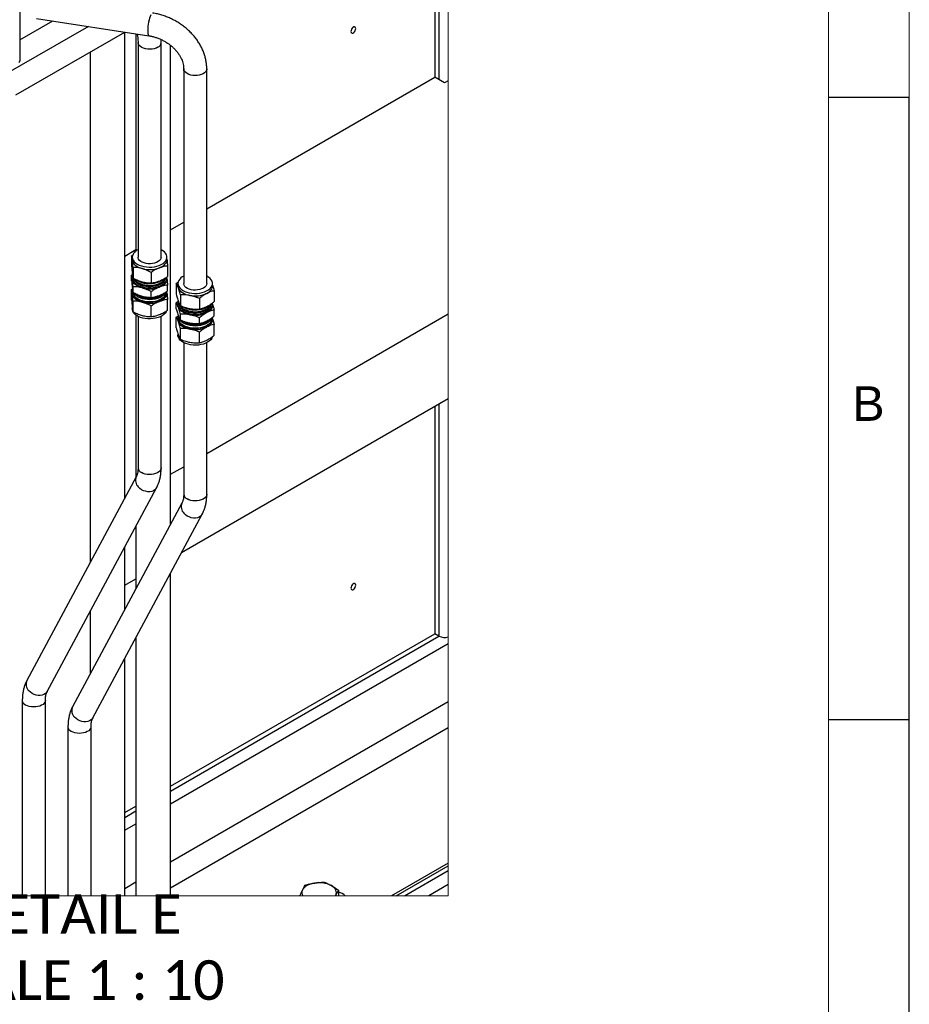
# Model space of a CAD drawing. Header units: millimetres. Extents: x 0 to 25230, y 0 to 17820.
# Tile 243 of 244: x 22915 to 25230, y 13839 to 16402. Entities that reach past the tile are written whole.
import ezdxf

# ---------------------------------------------------------------- set-up
doc = ezdxf.new("R2010")
doc.units = ezdxf.units.MM
doc.linetypes.add('SLD-Sólida', pattern=[0])
for name, color, linetype in [('ATENÇÃO', 1, 'SLD-Sólida'), ('DETALHAMENTO', 8, 'SLD-Sólida'), ('REFERÊNCIAS', 9, 'SLD-Sólida')]:
    doc.layers.add(name, color=color, linetype=linetype)
doc.styles.add('SLDTEXTSTYLE0', font='ARIAL.TTF')
doc.styles.add('SLDTEXTSTYLE2', font='CALIBRI.TTF')

msp = doc.modelspace()

# ---------------------------------------------------------------- linework, layer by layer
at = {"color": 7, "linetype": 'SLD-Sólida', "lineweight": 18, "ltscale": 30}
for p, q in [((25230, 16200), (25230, 17820)), ((25020, 210), (25020, 17610))]:
    msp.add_line(p, q, dxfattribs=at)
at = {"color": 7, "linetype": 'SLD-Sólida', "lineweight": 25, "ltscale": 30}
for p, q in [((22915, 16460.8), (22915, 16294.7)), ((22959, 16405.6), (23251.3, 16360.3)), ((23093.7, 16384.7), (22872.2, 16256.9)), ((22915, 16349.5), (23000.9, 16399.1)), ((22905.3, 16206.7), (23188.3, 16370.1)), ((23188.5, 15156.8), (23188.5, 16370.1)), ((23217.3, 16365.6), (23217.3, 15800)), ((23223, 16342.7), (23223, 15784.1)), ((23283, 15784.1), (23283, 16342.7)), ((23307.3, 15088.2), (23307.3, 16335.6)), ((23098.5, 16318.3), (23098.5, 14989.1)), ((23341.8, 16274.1), (23341.8, 15715.6)), ((23401.8, 15715.6), (23401.8, 16274.1)), ((23206.2, 15787.4), (23209.3, 15789.5)), ((23206.2, 15787.4), (23206.2, 15759.7)), ((23208, 15784.1), (23208, 15777.7)), ((23208, 15777.7), (23208.1, 15775.7)), ((23298, 15777.7), (23298, 15784.1)), ((23206.2, 15737.3), (23208.6, 15738.8)), ((23208, 15742.5), (23208, 15741.3)), ((23210.1, 15757.5), (23210.1, 15729.8)), ((23256.9, 15744.5), (23256.9, 15716.8)), ((23299.8, 15761.4), (23299.8, 15733.7)), ((23206.2, 15722.3), (23206.2, 15737.3)), ((23208, 15730.3), (23208, 15727.6)), ((23208.1, 15725.6), (23208, 15727.6)), ((23222.7, 15717.9), (23224.3, 15717)), ((23281.7, 15717), (23283.3, 15717.9)), ((23298, 15727.6), (23298, 15730.3)), ((23322.4, 15715.1), (23327.8, 15719.5)), ((23322.4, 15715.1), (23322.4, 15687.4)), ((23326.8, 15715.6), (23326.8, 15709.1)), ((23416.8, 15709.1), (23416.8, 15715.6)), ((23206.2, 15699.8), (23208.6, 15701.4)), ((23206.2, 15672.1), (23206.2, 15699.8)), ((23208, 15705.1), (23208, 15703.3)), ((23208, 15692.3), (23208, 15690.1)), ((23208, 15690.1), (23208.1, 15688.2)), ((23210.1, 15692.4), (23210.1, 15707.4)), ((23256.9, 15679.4), (23256.9, 15694.4)), ((23295.9, 15692.3), (23295.9, 15693.8)), ((23298, 15690.1), (23298, 15692.3)), ((23299.8, 15696.3), (23299.8, 15711.3)), ((23421.2, 15696.6), (23421.2, 15668.9)), ((23210.1, 15642.2), (23210.1, 15669.9)), ((23299.8, 15646.1), (23299.8, 15673.9)), ((23322.4, 15665), (23327.7, 15669.2)), ((23322.4, 15650), (23322.4, 15665)), ((23326.8, 15661.7), (23326.8, 15659)), ((23333.2, 15685.8), (23333.2, 15658)), ((23382.6, 15676.5), (23382.6, 15648.8)), ((23416.8, 15659), (23416.8, 15661.7)), ((23208, 15655), (23208, 15649.4)), ((23256.9, 15629.2), (23256.9, 15656.9)), ((23333.2, 15620.6), (23333.2, 15635.6)), ((23341.5, 15649.3), (23343.1, 15648.4)), ((23400.5, 15648.4), (23402.1, 15649.3)), ((23421.2, 15631.5), (23421.2, 15646.4)), ((23217.3, 15633.6), (23217.3, 15210.4)), ((23223, 15630.1), (23223, 15235.4)), ((23283, 15235.4), (23283, 15630.1)), ((23322.4, 15627.5), (23327.4, 15631.6)), ((23322.4, 15599.8), (23322.4, 15627.5)), ((23326.8, 15623.7), (23326.8, 15621.6)), ((23328.9, 15626.8), (23328.9, 15623.7)), ((23382.6, 15611.4), (23382.6, 15626.4)), ((23414.7, 15623.7), (23414.7, 15626.4)), ((23416.8, 15621.6), (23416.8, 15623.7)), ((23326.8, 15584.8), (23326.8, 15580.8)), ((23333.2, 15570.5), (23333.2, 15598.2)), ((23382.6, 15561.2), (23382.6, 15588.9)), ((23421.2, 15581.3), (23421.2, 15609)), ((23341.8, 15561.5), (23341.8, 15166.8)), ((23401.8, 15166.8), (23401.8, 15561.5)), ((23218.4, 15212.4), (22933.5, 14681.8)), ((22986.4, 14653.4), (23271.3, 15184)), ((23337.2, 15143.8), (23052.3, 14613.2)), ((23105.2, 14584.8), (23390.1, 15115.4)), ((23217.3, 15083.5), (23217.3, 14920.6)), ((23188.5, 14866.9), (23188.5, 15029.9)), ((23307.3, 14121.3), (23307.3, 14961.3)), ((23098.5, 14862.3), (23098.5, 14699.3)), ((23217.3, 14793.7), (23217.3, 14121.3)), ((23188.5, 14121.3), (23188.5, 14740.1)), ((22921.8, 14630.4), (22921.8, 14121.3)), ((22981.8, 14121.3), (22981.8, 14630.4)), ((23040.6, 14561.8), (23040.6, 14121.3)), ((23100.6, 14121.3), (23100.6, 14561.8))]:
    msp.add_line(p, q, dxfattribs=at)
at = {"color": 7, "linetype": 'SLD-Sólida', "lineweight": 18, "ltscale": 30, "flags": 128}
msp.add_lwpolyline([(24030.4, 16925.5), (24030.4, 16935.4), (23930, 16935.4), (23810, 16935.4), (23770.9, 16935.4), (23034.5, 16935.4), (23011.6, 16935.4), (22837.4, 16935.4), (22497.9, 16935.4), (22158.5, 16935.4), (22071.5, 16935.4), (22043.6, 16935.4), (22010, 16935.4), (21916.5, 16935.4), (21577.1, 16935.4), (21237.6, 16935.4), (21138.2, 16935.4), (21138.2, 16725.9), (21138.2, 16677), (21138.2, 16640.5), (21138.2, 16571.2), (21138.2, 16552), (21138.2, 16535.9), (21138.2, 16516.5), (21138.2, 16503.3), (21138.2, 16434.1), (21138.2, 16429.4), (21138.2, 16420), (21138.2, 16350.8), (21138.2, 16282.9), (21138.2, 16213.6), (21138.2, 14121.3), (21485.9, 14121.3), (21523.1, 14121.3), (22551.9, 14121.3), (22589, 14121.3), (22921.8, 14121.3), (22981.8, 14121.3), (23040.6, 14121.3), (23100.6, 14121.3), (23188.5, 14121.3), (23217.3, 14121.3), (23307.3, 14121.3), (23644.4, 14121.3), (23651.8, 14121.3), (23736.7, 14121.3), (23736.9, 14121.3), (23744.4, 14121.3), (23762.2, 14121.3), (23882.4, 14121.3), (23894.7, 14121.3), (23916, 14121.3), (23979.6, 14121.3), (24030.4, 14121.3), (24030.4, 14150.6), (24030.4, 14187.3), (24030.4, 14199.6), (24030.4, 14206.7), (24030.4, 14559.6), (24030.4, 14627), (24030.4, 14778.1), (24030.4, 14795.5), (24030.4, 15415.8), (24030.4, 15636.2), (24030.4, 16243.3), (24030.4, 16856.2), (24030.4, 16925.5)], dxfattribs=at)
at = {"color": 7, "linetype": 'SLD-Sólida', "lineweight": 25, "ltscale": 30, "flags": 128}
for points in [[(23255.9, 16414.5), (23254.4, 16410.9), (23253, 16406.5), (23251.7, 16401.6), (23250.5, 16396.2), (23249.6, 16390.6), (23248.8, 16385), (23248.3, 16379.5), (23248.1, 16374.5), (23248.2, 16370), (23248.5, 16366.2), (23249.2, 16363.3), (23250, 16361.3), (23251.1, 16360.4), (23251.3, 16360.3)], [(23274.2, 16330.4), (23269.8, 16328.3), (23264.8, 16326.7), (23259.4, 16325.7), (23253.7, 16325.3), (23248, 16325.6), (23242.5, 16326.4), (23237.4, 16327.9), (23232.8, 16329.8), (23229, 16332.3), (23226, 16335.1), (23224, 16338.2), (23223.1, 16341.4), (23223, 16342.6)], [(23400.8, 16269.6), (23398.8, 16266.5), (23395.8, 16263.7), (23392, 16261.3), (23387.4, 16259.3), (23382.3, 16257.9), (23376.8, 16257), (23371.1, 16256.8), (23365.4, 16257.2), (23360, 16258.2), (23355, 16259.7), (23350.6, 16261.8), (23346.9, 16264.4), (23344.2, 16267.3), (23342.5, 16270.4), (23341.8, 16273.7), (23341.8, 16274)], [(23401.8, 16274.1), (23401.7, 16272.8), (23400.8, 16269.6)], [(23212.4, 15795.4), (23209.9, 15791.7), (23208.4, 15787.8), (23208, 15783.8), (23208.6, 15779.9), (23210.3, 15776), (23212.9, 15772.3), (23216.5, 15768.9), (23220.9, 15765.9), (23226.1, 15763.3), (23232, 15761.2), (23238.3, 15759.6), (23245, 15758.6), (23251.8, 15758.2), (23258.7, 15758.4), (23265.4, 15759.2), (23271.9, 15760.6), (23277.9, 15762.5), (23283.3, 15765), (23288.1, 15767.9), (23291.9, 15771.1), (23294.9, 15774.7), (23296.9, 15778.5), (23297.9, 15782.5), (23297.8, 15786.4), (23296.7, 15790.4), (23294.5, 15794.1), (23291.4, 15797.7), (23287.4, 15800.9), (23283, 15803.5)], [(23208.1, 15775.7), (23209, 15772.4), (23210.5, 15769.1), (23212.8, 15766), (23215.8, 15763.1), (23219.5, 15760.4), (23223.7, 15758), (23228.4, 15756), (23233.5, 15754.3)], [(23283, 15784.1), (23282.6, 15781.3), (23281.2, 15778.2), (23278.7, 15775.2), (23275.3, 15772.6), (23271.1, 15770.3), (23266.2, 15768.6), (23260.9, 15767.4), (23255.3, 15766.9), (23249.6, 15766.9), (23244, 15767.6), (23238.7, 15768.9), (23234, 15770.7), (23229.9, 15773.1), (23226.7, 15775.8), (23224.5, 15778.8), (23223.2, 15782), (23223, 15784.1)], [(23278.4, 15756.3), (23283, 15758.4), (23287.1, 15760.8), (23290.7, 15763.5), (23293.6, 15766.5), (23295.8, 15769.6), (23297.2, 15772.9), (23297.9, 15776.3), (23298, 15777.7)], [(23209, 15735.8), (23208.1, 15731.9), (23208.2, 15728), (23209.3, 15724), (23211.5, 15720.3), (23214.6, 15716.7), (23218.6, 15713.5), (23223.5, 15710.7), (23229, 15708.3), (23235.1, 15706.4), (23241.6, 15705.1), (23248.4, 15704.4), (23255.3, 15704.3), (23262.1, 15704.8), (23268.7, 15705.9), (23275, 15707.6), (23280.7, 15709.8), (23285.8, 15712.5), (23290.1, 15715.6), (23293.6, 15719)], [(23233.5, 15704.1), (23228.4, 15705.8), (23223.7, 15707.9), (23219.5, 15710.2), (23215.8, 15712.9), (23212.8, 15715.8), (23210.5, 15719), (23209, 15722.2), (23208.1, 15725.6)], [(23211.8, 15728.6), (23212.6, 15727.2), (23215.3, 15723.7), (23218.9, 15720.4), (23223.4, 15717.5), (23228.6, 15715.1), (23234.4, 15713.1), (23240.7, 15711.7), (23247.3, 15710.9), (23254, 15710.7), (23260.7, 15711.1), (23267.2, 15712.1), (23273.3, 15713.6), (23279, 15715.7), (23284, 15718.3), (23288.3, 15721.3), (23291.6, 15724.7), (23294.1, 15728.3), (23295, 15730.4)], [(23293.1, 15726.7), (23292.7, 15725.5), (23290.9, 15721.8), (23288.1, 15718.4), (23284.3, 15715.3), (23279.8, 15712.6), (23274.5, 15710.4), (23268.7, 15708.6), (23262.5, 15707.5), (23256.1, 15706.9), (23249.5, 15706.9), (23243.1, 15707.5), (23236.9, 15708.7), (23231.1, 15710.5), (23225.9, 15712.8), (23221.4, 15715.5), (23217.7, 15718.6), (23215, 15722), (23213.2, 15725.7), (23212.9, 15726.7)], [(23216.3, 15726.2), (23216.5, 15726.1), (23220.9, 15723), (23226.1, 15720.4), (23232, 15718.3), (23238.3, 15716.7), (23245, 15715.7), (23251.8, 15715.3), (23258.7, 15715.5), (23265.4, 15716.3), (23271.9, 15717.7), (23277.9, 15719.6), (23283.3, 15722.1), (23288.1, 15725), (23291.9, 15728.3), (23292.7, 15729.1)], [(23298, 15727.6), (23297.9, 15726.1), (23297.2, 15722.8), (23295.8, 15719.5), (23293.6, 15716.3), (23290.7, 15713.3), (23287.1, 15710.6), (23283, 15708.2), (23278.4, 15706.1)], [(23329, 15723.6), (23327.4, 15719.7), (23326.8, 15715.8), (23327.3, 15711.8), (23328.8, 15707.9), (23331.3, 15704.2), (23334.8, 15700.8), (23339.1, 15697.7), (23344.3, 15695), (23350, 15692.8), (23356.3, 15691.2), (23362.9, 15690.1), (23369.7, 15689.6), (23376.6, 15689.7), (23383.4, 15690.5), (23389.9, 15691.8), (23396, 15693.7), (23401.5, 15696), (23406.3, 15698.9), (23410.3, 15702.1), (23413.4, 15705.7), (23415.5, 15709.5), (23416.6, 15713.4), (23416.7, 15717.4), (23415.7, 15721.3), (23413.6, 15725.1), (23410.6, 15728.7), (23406.7, 15732), (23402, 15734.8), (23401.8, 15734.9)], [(23401.8, 15715.6), (23401.8, 15715.1), (23401.1, 15711.8), (23399.3, 15708.7), (23396.6, 15705.8), (23392.9, 15703.3), (23388.5, 15701.2), (23383.5, 15699.6), (23378, 15698.6), (23372.4, 15698.3), (23366.7, 15698.5), (23361.2, 15699.4), (23356.1, 15700.8), (23351.5, 15702.8), (23347.7, 15705.2), (23344.8, 15708.1), (23342.8, 15711.2), (23341.9, 15714.4), (23341.8, 15715.6)], [(23293.6, 15681), (23290.1, 15677.6), (23285.8, 15674.5), (23280.7, 15671.8), (23275, 15669.6), (23268.7, 15667.9), (23262.1, 15666.8), (23255.3, 15666.3), (23248.4, 15666.4), (23241.6, 15667.2), (23235.1, 15668.5), (23229, 15670.3), (23223.5, 15672.7), (23218.6, 15675.5), (23214.6, 15678.7), (23211.5, 15682.3), (23209.3, 15686.1), (23208.2, 15690), (23208.1, 15694), (23208.7, 15696.9)], [(23208.1, 15688.2), (23209, 15684.8), (23210.5, 15681.5), (23212.8, 15678.4), (23215.8, 15675.5), (23219.5, 15672.8), (23223.7, 15670.4), (23228.4, 15668.4), (23233.5, 15666.7)], [(23291.6, 15681.6), (23288.3, 15678.2), (23284, 15675.2), (23279, 15672.6), (23273.3, 15670.5), (23267.2, 15668.9), (23260.7, 15667.9), (23254, 15667.5), (23247.3, 15667.8), (23240.7, 15668.6), (23234.4, 15670), (23228.6, 15671.9), (23223.4, 15674.4), (23218.9, 15677.3), (23215.3, 15680.5), (23212.6, 15684.1), (23210.8, 15687.8), (23210.1, 15691.7), (23210.1, 15692.3)], [(23291.6, 15687.4), (23288.3, 15684.1), (23284, 15681.1), (23279, 15678.5), (23273.3, 15676.4), (23267.2, 15674.8), (23260.7, 15673.8), (23254, 15673.4), (23247.3, 15673.6), (23240.7, 15674.4), (23234.4, 15675.8), (23228.6, 15677.8), (23223.4, 15680.2), (23218.9, 15683.1), (23215.3, 15686.4), (23212.6, 15690), (23211.9, 15691.1)], [(23293.6, 15692.1), (23290.1, 15688.6), (23285.8, 15685.5), (23280.7, 15682.8), (23275, 15680.6), (23268.7, 15679), (23262.1, 15677.9), (23255.3, 15677.4), (23248.4, 15677.5), (23241.6, 15678.2), (23235.1, 15679.5), (23229, 15681.3), (23223.5, 15683.7), (23218.6, 15686.5), (23214.6, 15689.8), (23214.1, 15690.2)], [(23278.4, 15668.7), (23283, 15670.8), (23287.1, 15673.2), (23290.7, 15675.9), (23293.6, 15678.9), (23295.8, 15682), (23297.2, 15685.3), (23297.9, 15688.7), (23298, 15690.1)], [(23294.9, 15692.9), (23294.1, 15691.1), (23291.6, 15687.4)], [(23326.8, 15709.1), (23326.9, 15707.1), (23327.8, 15703.7)], [(23327.8, 15703.7), (23329.4, 15700.5), (23331.7, 15697.3), (23334.7, 15694.4), (23338.4, 15691.7), (23342.6, 15689.4), (23347.3, 15687.3), (23352.4, 15685.7), (23357.9, 15684.4)], [(23401.9, 15689.8), (23406, 15692.3), (23409.5, 15695), (23412.4, 15698), (23414.6, 15701.1), (23416, 15704.4), (23416.7, 15707.8), (23416.8, 15709.1)], [(23327.8, 15667.2), (23326.9, 15663.8), (23326.9, 15659.9), (23327.9, 15655.9), (23329.9, 15652.1), (23332.9, 15648.6), (23336.9, 15645.3), (23341.6, 15642.4), (23347.1, 15640), (23353.1, 15638), (23359.6, 15636.7), (23366.3, 15635.9), (23373.2, 15635.7), (23380, 15636.1), (23386.7, 15637.2), (23393, 15638.8), (23398.8, 15640.9), (23404, 15643.5), (23408.4, 15646.6), (23412, 15650), (23414.6, 15653.7)], [(23329.1, 15664.4), (23329.5, 15662.9), (23331, 15659.2), (23333.6, 15655.6), (23337.1, 15652.3), (23341.5, 15649.3), (23346.6, 15646.8), (23352.4, 15644.8), (23358.6, 15643.3), (23365.1, 15642.4), (23371.8, 15642.1), (23378.5, 15642.4), (23385.1, 15643.3), (23391.3, 15644.8), (23397, 15646.8), (23402.1, 15649.3), (23406.5, 15652.3), (23410, 15655.6), (23412.6, 15659.2), (23414.1, 15662.9)], [(23337, 15656.2), (23339.1, 15654.8), (23344.3, 15652.2), (23350, 15650), (23356.3, 15648.3), (23362.9, 15647.2), (23369.7, 15646.7), (23376.6, 15646.9), (23383.4, 15647.6), (23389.9, 15648.9), (23396, 15650.8), (23401.5, 15653.2), (23406.3, 15656), (23410.3, 15659.3), (23413.4, 15662.7)], [(23293.6, 15638.2), (23290.1, 15634.7), (23285.8, 15631.6), (23280.7, 15628.9), (23275, 15626.7), (23268.7, 15625.1), (23262.1, 15624), (23255.3, 15623.5), (23248.4, 15623.6), (23241.6, 15624.3), (23235.1, 15625.6), (23229, 15627.4), (23223.5, 15629.8), (23218.6, 15632.6), (23214.6, 15635.9), (23211.5, 15639.4), (23209.3, 15643.2), (23208.2, 15647.1), (23208, 15649.4)], [(23297.1, 15644.1), (23296.1, 15641.9), (23293.6, 15638.2)], [(23327.8, 15653.6), (23326.9, 15656.9), (23326.8, 15659)], [(23357.9, 15634.3), (23352.4, 15635.5), (23347.3, 15637.2), (23342.6, 15639.2), (23338.4, 15641.6), (23334.7, 15644.3), (23331.7, 15647.2), (23329.4, 15650.3), (23327.8, 15653.6)], [(23411.9, 15658.1), (23411.3, 15656.3), (23409.3, 15652.7), (23406.3, 15649.3), (23402.4, 15646.3), (23397.7, 15643.6), (23392.4, 15641.5), (23386.5, 15639.8), (23380.3, 15638.8), (23373.8, 15638.3), (23367.2, 15638.4), (23360.8, 15639.1), (23354.7, 15640.4), (23349, 15642.3), (23343.9, 15644.6), (23339.5, 15647.4), (23336, 15650.6), (23333.4, 15654.1), (23331.8, 15657.7), (23331.7, 15657.9)], [(23416.8, 15659), (23416.7, 15657.6), (23416, 15654.3), (23414.6, 15651), (23412.4, 15647.8), (23409.5, 15644.8), (23406, 15642.1), (23401.9, 15639.7)], [(23326.8, 15621.6), (23326.9, 15619.5), (23327.8, 15616.1)], [(23414.6, 15615.7), (23412, 15612), (23408.4, 15608.6), (23404, 15605.6), (23398.8, 15602.9), (23393, 15600.8), (23386.7, 15599.2), (23380, 15598.2), (23373.2, 15597.7), (23366.3, 15597.9), (23359.6, 15598.7), (23353.1, 15600.1), (23347.1, 15602), (23341.6, 15604.4), (23336.9, 15607.3), (23332.9, 15610.6), (23329.9, 15614.2), (23327.9, 15618), (23326.9, 15621.9), (23326.9, 15625.9), (23327.8, 15629.2)], [(23327.8, 15616.1), (23329.4, 15612.9), (23331.7, 15609.8), (23334.7, 15606.8), (23338.4, 15604.2), (23342.6, 15601.8), (23347.3, 15599.8), (23352.4, 15598.1), (23357.9, 15596.9)], [(23412.6, 15616.1), (23410, 15612.5), (23406.5, 15609.2), (23402.1, 15606.2), (23397, 15603.7), (23391.3, 15601.7), (23385.1, 15600.2), (23378.5, 15599.3), (23371.8, 15599), (23365.1, 15599.3), (23358.6, 15600.2), (23352.4, 15601.7), (23346.6, 15603.7), (23341.5, 15606.2), (23337.1, 15609.2), (23333.6, 15612.5), (23331, 15616), (23329.5, 15619.8), (23328.9, 15623.7), (23328.9, 15623.7)], [(23414.1, 15625.5), (23412.6, 15621.9), (23410, 15618.3), (23406.5, 15615), (23402.1, 15612.1), (23397, 15609.6), (23391.3, 15607.5), (23385.1, 15606), (23378.5, 15605.1), (23371.8, 15604.8), (23365.1, 15605.1), (23358.6, 15606), (23352.4, 15607.5), (23346.6, 15609.5), (23341.5, 15612.1), (23337.1, 15615), (23333.6, 15618.3), (23331, 15621.9), (23329.5, 15625.7), (23329.4, 15626.1)], [(23413.8, 15625.4), (23412, 15623), (23408.4, 15619.6), (23404, 15616.6), (23398.8, 15614), (23393, 15611.8), (23386.7, 15610.2), (23380, 15609.2), (23373.2, 15608.8), (23366.3, 15608.9), (23359.6, 15609.7), (23353.1, 15611.1), (23347.1, 15613), (23341.6, 15615.5), (23336.9, 15618.3), (23335.3, 15619.6)], [(23401.9, 15602.3), (23406, 15604.7), (23409.5, 15607.4), (23412.4, 15610.4), (23414.6, 15613.5), (23416, 15616.8), (23416.7, 15620.2), (23416.8, 15621.6)], [(23414.7, 15623.7), (23414.1, 15619.8), (23412.6, 15616.1)], [(23414.6, 15572.8), (23412, 15569.1), (23408.4, 15565.7), (23404, 15562.7), (23398.8, 15560.1), (23393, 15557.9), (23386.7, 15556.3), (23380, 15555.3), (23373.2, 15554.9), (23366.3, 15555.1), (23359.6, 15555.8), (23353.1, 15557.2), (23347.1, 15559.1), (23341.6, 15561.6), (23336.9, 15564.5), (23332.9, 15567.7), (23329.9, 15571.3), (23327.9, 15575.1), (23326.9, 15579), (23326.8, 15580.8)], [(23416.4, 15577.5), (23416.2, 15576.7), (23414.6, 15572.8)], [(23283, 15235.4), (23282.9, 15234.2), (23282, 15230.9), (23280, 15227.8), (23277, 15225), (23273.2, 15222.6), (23268.6, 15220.6), (23263.5, 15219.2), (23258, 15218.3), (23252.3, 15218.1), (23246.6, 15218.5), (23241.2, 15219.5), (23236.2, 15221.1), (23231.8, 15223.2)], [(23271.3, 15184), (23269.9, 15181.8), (23266.8, 15178.6), (23263, 15176.1), (23258.5, 15174.4), (23253.5, 15173.5), (23248.2, 15173.5), (23242.7, 15174.5), (23237.4, 15176.2), (23232.3, 15178.8), (23227.6, 15182.1), (23223.6, 15185.9)], [(23401.8, 15166.8), (23401.7, 15165.6), (23400.8, 15162.3), (23398.8, 15159.3), (23395.8, 15156.4), (23392, 15154), (23387.4, 15152), (23382.3, 15150.6), (23376.8, 15149.7), (23371.1, 15149.5), (23365.4, 15149.9), (23360, 15150.9), (23355, 15152.5), (23350.6, 15154.6)], [(23390.1, 15115.4), (23388.7, 15113.3), (23385.6, 15110), (23381.8, 15107.5), (23377.3, 15105.8), (23372.3, 15104.9), (23366.9, 15105), (23361.5, 15105.9), (23356.2, 15107.7), (23351.1, 15110.2), (23346.4, 15113.5), (23342.4, 15117.4)], [(22986.4, 14653.4), (22985, 14651.2), (22981.9, 14648), (22978.1, 14645.5), (22973.6, 14643.8), (22968.6, 14642.9), (22963.2, 14642.9), (22957.8, 14643.8), (22952.4, 14645.6), (22947.4, 14648.2), (22942.7, 14651.5), (22938.7, 14655.3)], [(22981.8, 14630.3), (22981.7, 14629.1), (22980.7, 14625.9), (22978.8, 14622.8), (22975.8, 14620), (22971.9, 14617.6), (22967.4, 14615.6), (22962.3, 14614.1), (22956.7, 14613.3), (22951.1, 14613.1), (22945.4, 14613.4), (22940, 14614.5), (22935, 14616), (22930.6, 14618.1)], [(23105.2, 14584.8), (23103.8, 14582.6), (23100.7, 14579.4), (23096.9, 14576.9), (23092.4, 14575.2), (23087.4, 14574.3), (23082, 14574.3), (23076.6, 14575.3), (23071.2, 14577.1), (23066.2, 14579.6), (23061.5, 14582.9), (23057.5, 14586.8)], [(23100.6, 14561.7), (23100.5, 14560.6), (23099.5, 14557.3), (23097.5, 14554.2), (23094.6, 14551.4), (23090.7, 14549), (23086.2, 14547), (23081, 14545.6), (23075.5, 14544.7), (23069.9, 14544.5), (23064.2, 14544.9), (23058.8, 14545.9), (23053.7, 14547.5), (23049.4, 14549.5)]]:
    msp.add_lwpolyline(points, dxfattribs=at)
at = {"color": 7, "linetype": 'SLD-Sólida', "lineweight": 25, "ltscale": 900}
for centre, radius, start, end in [((23268.2, 16344), 14.9, 293.8716, 354.7833), ((22909.9, 16295), 5.07, 302.609, 357.3969), ((23238.3, 15772.7), 34.4, 116.3797, 138.6826), ((23223.5, 15741.3), 15.5, 180.1366, 197.8535), ((23252.9, 15825.2), 73.5, 254.7151, 290.3019), ((23253, 15771.7), 61.8, 242.3212, 297.6788), ((23281.1, 15730.4), 16.9, 317.6271, 6.2701), ((23355.1, 15707), 30.9, 115.4957, 147.6042), ((23252.9, 15775), 73.5, 254.7151, 290.3017), ((23279.2, 15692.7), 16.7, 318.2933, 358.6473), ((23281.2, 15692.4), 16.8, 317.5734, 8.3298), ((23371.7, 15753.8), 70.8, 258.7539, 295.2742), ((23253, 15739), 62.6, 244.1453, 295.8547), ((23252.9, 15737.6), 73.5, 254.7151, 290.3017), ((23343.9, 15673), 17.1, 181.1531, 216.216), ((23401, 15661.7), 15.8, 329.4808, 11.5587), ((23371.8, 15703.2), 61.8, 242.3366, 297.6634), ((23371.7, 15703.7), 70.8, 258.7537, 295.2746), ((23344.4, 15635.2), 17.7, 181.5076, 221.6073), ((23371.8, 15670.4), 62.6, 244.1411, 295.8589), ((23401.1, 15623.7), 15.7, 329.3652, 14.4176), ((23371.7, 15666.3), 70.8, 258.7537, 295.2746), ((23237.4, 15236.5), 14.5, 184.2552, 247.0659), ((23239.9, 15202.9), 23.5, 156.2273, 226.1019), ((23356.2, 15167.9), 14.5, 184.2546, 247.0657), ((23358.7, 15134.3), 23.5, 156.2274, 226.1017), ((22955, 14672.3), 23.5, 156.2257, 226.1029), ((22936.2, 14631.4), 14.5, 184.2808, 247.0633), ((23073.8, 14603.7), 23.5, 156.2266, 226.1005), ((23055, 14562.9), 14.5, 184.2802, 247.0631)]:
    msp.add_arc(centre, radius, start, end, dxfattribs=at)
at = {"color": 7, "linetype": 'SLD-Sólida', "lineweight": 25, "ltscale": 30}
for points, knots in [([(23401.8, 16274.1), (23401.8, 16276.2), (23401.7, 16281.7), (23400.7, 16290.7), (23398.8, 16301), (23395.9, 16311.2), (23392.2, 16321.4), (23387.5, 16331.3), (23382.1, 16341), (23375.8, 16350.5), (23368.7, 16359.5), (23360.9, 16368.1), (23352.5, 16376.2), (23343.4, 16383.8), (23333.8, 16390.9), (23323.6, 16397.2), (23313.1, 16402.9), (23302.1, 16408), (23290.9, 16412.2), (23279.4, 16415.7), (23269.3, 16418.2), (23262.9, 16419.2), (23260.5, 16419.6)], [0, 0, 0, 0, 0.02839, 0.075418, 0.123021, 0.171364, 0.220493, 0.270421, 0.321137, 0.372608, 0.424783, 0.477589, 0.530949, 0.584773, 0.638965, 0.693428, 0.74806, 0.802763, 0.857434, 0.911976, 0.966297, 1, 1, 1, 1]), ([(23220.4, 16365.1), (23220.5, 16364.6), (23221.2, 16361.5), (23222.1, 16356), (23222.9, 16349), (23223, 16344.6), (23223, 16342.7)], [0, 0, 0, 0, 0.076302, 0.418432, 0.737656, 1, 1, 1, 1]), ([(23251.3, 16360.3), (23252.7, 16360.1), (23257.1, 16359.4), (23264.3, 16357.7), (23273, 16354.9), (23281.4, 16351.5), (23289.6, 16347.5), (23297.4, 16342.9), (23304.8, 16337.8), (23311.6, 16332.3), (23317.9, 16326.3), (23323.5, 16320), (23328.4, 16313.5), (23332.6, 16306.8), (23336, 16300), (23338.7, 16293.2), (23340.5, 16286.5), (23341.6, 16280.1), (23341.7, 16276), (23341.8, 16274.1)], [0, 0, 0, 0, 0.032234, 0.098537, 0.165662, 0.233204, 0.300801, 0.368081, 0.434672, 0.500226, 0.564414, 0.626944, 0.687558, 0.746058, 0.802317, 0.856302, 0.908083, 0.957861, 1, 1, 1, 1]), ([(23283, 16342.7), (23283, 16344.6), (23283, 16347.3), (23282.8, 16350), (23282.7, 16350.8)], [0, 0, 0, 0, 0.71606, 1, 1, 1, 1]), ([(23208.1, 15775.7), (23207.8, 15778.1), (23207.3, 15782), (23206.5, 15785.9), (23206.2, 15787.4)], [0, 0, 0, 0, 0.604525, 1, 1, 1, 1]), ([(23210.1, 15757.5), (23209.9, 15759.5), (23209.5, 15763.3), (23208.9, 15769.4), (23208.4, 15773.4), (23208.1, 15775.7)], [0, 0, 0, 0, 0.332147, 0.618364, 1, 1, 1, 1]), ([(23298, 15778.6), (23298.3, 15775.9), (23299, 15770.2), (23299.5, 15764.5), (23299.8, 15761.4)], [0, 0, 0, 0, 0.467129, 1, 1, 1, 1]), ([(23206.2, 15759.7), (23206.4, 15757.7), (23206.7, 15753.9), (23207.3, 15747.8), (23207.8, 15743.8), (23208.1, 15741.5)], [0, 0, 0, 0, 0.332147, 0.618369, 1, 1, 1, 1]), ([(23208.1, 15741.5), (23208.4, 15739.1), (23209, 15735.2), (23209.8, 15731.3), (23210.1, 15729.8)], [0, 0, 0, 0, 0.604532, 1, 1, 1, 1]), ([(23233.5, 15754.3), (23229.3, 15755.3), (23221.6, 15757.1), (23213.7, 15757.4), (23210.1, 15757.5)], [0, 0, 0, 0, 0.545084, 1, 1, 1, 1]), ([(23256.9, 15744.5), (23254.6, 15745.7), (23250.2, 15748), (23242.4, 15751.5), (23236.8, 15753.2), (23233.5, 15754.3)], [0, 0, 0, 0, 0.307923, 0.588352, 1, 1, 1, 1]), ([(23278.4, 15756.3), (23274.5, 15754.5), (23267, 15751.2), (23260.2, 15746.7), (23256.9, 15744.5)], [0, 0, 0, 0, 0.525777, 1, 1, 1, 1]), ([(23299.8, 15761.4), (23297.7, 15761.2), (23293.5, 15760.6), (23286.3, 15759.1), (23281.4, 15757.3), (23278.4, 15756.3)], [0, 0, 0, 0, 0.291952, 0.568633, 1, 1, 1, 1]), ([(23208.1, 15725.6), (23207.8, 15728), (23207.3, 15731.9), (23206.5, 15735.7), (23206.2, 15737.3)], [0, 0, 0, 0, 0.604532, 1, 1, 1, 1]), ([(23206.2, 15722.3), (23206.4, 15720.3), (23206.7, 15716.5), (23207.3, 15710.4), (23207.8, 15706.4), (23208.1, 15704)], [0, 0, 0, 0, 0.332147, 0.618369, 1, 1, 1, 1]), ([(23210.1, 15707.4), (23209.9, 15709.4), (23209.5, 15713.1), (23208.9, 15719.2), (23208.4, 15723.3), (23208.1, 15725.6)], [0, 0, 0, 0, 0.332147, 0.618369, 1, 1, 1, 1]), ([(23210.1, 15729.8), (23212.4, 15728.6), (23216.8, 15726.3), (23224.6, 15722.8), (23230.2, 15721.1), (23233.5, 15720)], [0, 0, 0, 0, 0.307936, 0.588352, 1, 1, 1, 1]), ([(23233.5, 15720), (23237.7, 15719), (23245.4, 15717.2), (23253.3, 15716.9), (23256.9, 15716.8)], [0, 0, 0, 0, 0.545084, 1, 1, 1, 1]), ([(23256.9, 15716.8), (23259.1, 15717.1), (23263.2, 15717.6), (23270.5, 15719.2), (23275.4, 15720.9), (23278.4, 15722)], [0, 0, 0, 0, 0.291957, 0.568641, 1, 1, 1, 1]), ([(23278.4, 15722), (23282.3, 15723.7), (23289.8, 15727.1), (23296.6, 15731.6), (23299.8, 15733.7)], [0, 0, 0, 0, 0.525783, 1, 1, 1, 1]), ([(23298, 15728.4), (23298.3, 15725.8), (23299, 15720.1), (23299.5, 15714.3), (23299.8, 15711.3)], [0, 0, 0, 0, 0.467131, 1, 1, 1, 1]), ([(23327.8, 15703.7), (23326.9, 15706.1), (23325.4, 15710), (23323.2, 15713.6), (23322.4, 15715.1)], [0, 0, 0, 0, 0.5953747, 1, 1, 1, 1]), ([(23208.1, 15688.2), (23207.8, 15690.5), (23207.3, 15694.5), (23206.5, 15698.3), (23206.2, 15699.8)], [0, 0, 0, 0, 0.604532, 1, 1, 1, 1]), ([(23208.1, 15704), (23208.4, 15701.7), (23209, 15697.8), (23209.8, 15693.9), (23210.1, 15692.4)], [0, 0, 0, 0, 0.604532, 1, 1, 1, 1]), ([(23210.1, 15669.9), (23209.9, 15672), (23209.5, 15675.7), (23208.9, 15681.8), (23208.4, 15685.9), (23208.1, 15688.2)], [0, 0, 0, 0, 0.332147, 0.618369, 1, 1, 1, 1]), ([(23233.5, 15704.1), (23229.3, 15705.1), (23221.6, 15706.9), (23213.7, 15707.2), (23210.1, 15707.4)], [0, 0, 0, 0, 0.545084, 1, 1, 1, 1]), ([(23210.1, 15692.4), (23212.4, 15691.2), (23216.8, 15688.9), (23224.6, 15685.4), (23230.2, 15683.6), (23233.5, 15682.6)], [0, 0, 0, 0, 0.307935, 0.588352, 1, 1, 1, 1]), ([(23256.9, 15694.4), (23254.6, 15695.6), (23250.2, 15697.9), (23242.4, 15701.3), (23236.8, 15703.1), (23233.5, 15704.1)], [0, 0, 0, 0, 0.307923, 0.588352, 1, 1, 1, 1]), ([(23278.4, 15706.1), (23274.5, 15704.4), (23267, 15701), (23260.2, 15696.5), (23256.9, 15694.4)], [0, 0, 0, 0, 0.525775, 1, 1, 1, 1]), ([(23299.8, 15711.3), (23297.7, 15711), (23293.5, 15710.5), (23286.3, 15708.9), (23281.4, 15707.2), (23278.4, 15706.1)], [0, 0, 0, 0, 0.291952, 0.568632, 1, 1, 1, 1]), ([(23278.4, 15684.6), (23282.3, 15686.3), (23289.8, 15689.6), (23296.6, 15694.2), (23299.8, 15696.3)], [0, 0, 0, 0, 0.5257816, 1, 1, 1, 1]), ([(23298, 15691), (23298.3, 15688.3), (23299, 15682.6), (23299.5, 15676.9), (23299.8, 15673.9)], [0, 0, 0, 0, 0.467131, 1, 1, 1, 1]), ([(23322.4, 15687.4), (23322.9, 15685.4), (23323.9, 15681.7), (23325.6, 15675.7), (23327, 15671.7), (23327.8, 15669.4)], [0, 0, 0, 0, 0.330206, 0.615926, 1, 1, 1, 1]), ([(23333.2, 15685.8), (23332.7, 15687.8), (23331.7, 15691.5), (23329.9, 15697.5), (23328.6, 15701.5), (23327.8, 15703.7)], [0, 0, 0, 0, 0.330201, 0.615921, 1, 1, 1, 1]), ([(23401.9, 15689.8), (23398.4, 15687.8), (23391.6, 15683.9), (23385.5, 15678.9), (23382.6, 15676.5)], [0, 0, 0, 0, 0.522285, 1, 1, 1, 1]), ([(23421.2, 15696.6), (23419.3, 15696.2), (23415.5, 15695.3), (23409, 15693.2), (23404.6, 15691.1), (23401.9, 15689.8)], [0, 0, 0, 0, 0.288572, 0.564427, 1, 1, 1, 1]), ([(23416.8, 15711.5), (23417.5, 15709.6), (23419.1, 15704.6), (23420.4, 15699.6), (23421.2, 15696.6)], [0, 0, 0, 0, 0.400256, 1, 1, 1, 1]), ([(23206.2, 15672.1), (23206.4, 15670.1), (23206.7, 15666.3), (23207.3, 15660.2), (23207.8, 15656.2), (23208.1, 15653.9)], [0, 0, 0, 0, 0.332147, 0.618364, 1, 1, 1, 1]), ([(23233.5, 15666.7), (23229.3, 15667.7), (23221.6, 15669.5), (23213.7, 15669.8), (23210.1, 15669.9)], [0, 0, 0, 0, 0.545084, 1, 1, 1, 1]), ([(23233.5, 15682.6), (23237.7, 15681.6), (23245.4, 15679.8), (23253.3, 15679.5), (23256.9, 15679.4)], [0, 0, 0, 0, 0.545084, 1, 1, 1, 1]), ([(23256.9, 15656.9), (23254.6, 15658.2), (23250.2, 15660.5), (23242.4, 15663.9), (23236.8, 15665.7), (23233.5, 15666.7)], [0, 0, 0, 0, 0.3079225, 0.5883518, 1, 1, 1, 1]), ([(23256.9, 15679.4), (23259.1, 15679.6), (23263.2, 15680.2), (23270.5, 15681.7), (23275.4, 15683.5), (23278.4, 15684.6)], [0, 0, 0, 0, 0.291957, 0.568641, 1, 1, 1, 1]), ([(23278.4, 15668.7), (23274.5, 15666.9), (23267, 15663.6), (23260.2, 15659.1), (23256.9, 15656.9)], [0, 0, 0, 0, 0.525777, 1, 1, 1, 1]), ([(23299.8, 15673.9), (23297.7, 15673.6), (23293.5, 15673.1), (23286.3, 15671.5), (23281.4, 15669.8), (23278.4, 15668.7)], [0, 0, 0, 0, 0.291952, 0.568632, 1, 1, 1, 1]), ([(23327.8, 15653.6), (23326.9, 15655.9), (23325.4, 15659.8), (23323.2, 15663.5), (23322.4, 15665)], [0, 0, 0, 0, 0.5953747, 1, 1, 1, 1]), ([(23327.8, 15669.4), (23328.7, 15667.1), (23330.2, 15663.1), (23332.3, 15659.5), (23333.2, 15658)], [0, 0, 0, 0, 0.595387, 1, 1, 1, 1]), ([(23357.9, 15684.4), (23353.5, 15685.1), (23345.3, 15686.3), (23337, 15685.9), (23333.2, 15685.8)], [0, 0, 0, 0, 0.542383, 1, 1, 1, 1]), ([(23382.6, 15676.5), (23380.2, 15677.5), (23375.5, 15679.5), (23367.3, 15682.3), (23361.4, 15683.6), (23357.9, 15684.4)], [0, 0, 0, 0, 0.3057755, 0.5857189, 1, 1, 1, 1]), ([(23401.9, 15655.5), (23405.5, 15657.6), (23412.3, 15661.5), (23418.3, 15666.5), (23421.2, 15668.9)], [0, 0, 0, 0, 0.52228, 1, 1, 1, 1]), ([(23416.8, 15661.4), (23417.5, 15659.4), (23419.1, 15654.5), (23420.4, 15649.5), (23421.2, 15646.4)], [0, 0, 0, 0, 0.400258, 1, 1, 1, 1]), ([(23208.1, 15653.9), (23208.4, 15651.5), (23209, 15647.6), (23209.8, 15643.7), (23210.1, 15642.2)], [0, 0, 0, 0, 0.604525, 1, 1, 1, 1]), ([(23210.1, 15642.2), (23212.4, 15641), (23216.8, 15638.7), (23224.6, 15635.2), (23230.2, 15633.5), (23233.5, 15632.4)], [0, 0, 0, 0, 0.3079356, 0.5883511, 1, 1, 1, 1]), ([(23278.4, 15634.4), (23282.3, 15636.1), (23289.8, 15639.5), (23296.6, 15644), (23299.8, 15646.1)], [0, 0, 0, 0, 0.525783, 1, 1, 1, 1]), ([(23322.4, 15650), (23322.9, 15648), (23323.9, 15644.2), (23325.6, 15638.2), (23327, 15634.3), (23327.8, 15632)], [0, 0, 0, 0, 0.330206, 0.615926, 1, 1, 1, 1]), ([(23333.2, 15635.6), (23332.7, 15637.6), (23331.7, 15641.3), (23329.9, 15647.3), (23328.6, 15651.3), (23327.8, 15653.6)], [0, 0, 0, 0, 0.330201, 0.615916, 1, 1, 1, 1]), ([(23333.2, 15658), (23335.6, 15657), (23340.3, 15655.1), (23348.5, 15652.2), (23354.4, 15650.9), (23357.9, 15650.1)], [0, 0, 0, 0, 0.305788, 0.585732, 1, 1, 1, 1]), ([(23357.9, 15634.3), (23353.5, 15634.9), (23345.3, 15636.1), (23337, 15635.8), (23333.2, 15635.6)], [0, 0, 0, 0, 0.542383, 1, 1, 1, 1]), ([(23357.9, 15650.1), (23362.4, 15649.5), (23370.6, 15648.3), (23378.8, 15648.6), (23382.6, 15648.8)], [0, 0, 0, 0, 0.5423971, 1, 1, 1, 1]), ([(23382.6, 15648.8), (23384.5, 15649.2), (23388.3, 15650.1), (23394.8, 15652.2), (23399.2, 15654.3), (23401.9, 15655.5)], [0, 0, 0, 0, 0.2885677, 0.5644181, 1, 1, 1, 1]), ([(23401.9, 15639.7), (23398.4, 15637.6), (23391.6, 15633.7), (23385.5, 15628.7), (23382.6, 15626.4)], [0, 0, 0, 0, 0.522286, 1, 1, 1, 1]), ([(23421.2, 15646.4), (23419.3, 15646), (23415.5, 15645.2), (23409, 15643.1), (23404.6, 15641), (23401.9, 15639.7)], [0, 0, 0, 0, 0.2885735, 0.5644285, 1, 1, 1, 1]), ([(23233.5, 15632.4), (23237.7, 15631.4), (23245.4, 15629.6), (23253.3, 15629.3), (23256.9, 15629.2)], [0, 0, 0, 0, 0.545084, 1, 1, 1, 1]), ([(23256.9, 15629.2), (23259.1, 15629.5), (23263.2, 15630), (23270.5, 15631.6), (23275.4, 15633.3), (23278.4, 15634.4)], [0, 0, 0, 0, 0.291956, 0.568641, 1, 1, 1, 1]), ([(23327.8, 15616.1), (23326.9, 15618.5), (23325.4, 15622.4), (23323.2, 15626.1), (23322.4, 15627.5)], [0, 0, 0, 0, 0.595368, 1, 1, 1, 1]), ([(23327.8, 15632), (23328.7, 15629.7), (23330.2, 15625.7), (23332.3, 15622.1), (23333.2, 15620.6)], [0, 0, 0, 0, 0.595387, 1, 1, 1, 1]), ([(23333.2, 15598.2), (23332.7, 15600.2), (23331.7, 15603.9), (23329.9, 15609.9), (23328.6, 15613.9), (23327.8, 15616.1)], [0, 0, 0, 0, 0.330201, 0.615916, 1, 1, 1, 1]), ([(23333.2, 15620.6), (23335.6, 15619.6), (23340.3, 15617.6), (23348.5, 15614.8), (23354.4, 15613.5), (23357.9, 15612.7)], [0, 0, 0, 0, 0.305788, 0.585732, 1, 1, 1, 1]), ([(23382.6, 15626.4), (23380.2, 15627.4), (23375.5, 15629.3), (23367.3, 15632.2), (23361.4, 15633.5), (23357.9, 15634.3)], [0, 0, 0, 0, 0.305776, 0.585719, 1, 1, 1, 1]), ([(23357.9, 15612.7), (23362.4, 15612.1), (23370.6, 15610.9), (23378.8, 15611.2), (23382.6, 15611.4)], [0, 0, 0, 0, 0.5423971, 1, 1, 1, 1]), ([(23382.6, 15611.4), (23384.5, 15611.8), (23388.3, 15612.6), (23394.8, 15614.7), (23399.2, 15616.8), (23401.9, 15618.1)], [0, 0, 0, 0, 0.288568, 0.564418, 1, 1, 1, 1]), ([(23401.9, 15618.1), (23405.5, 15620.2), (23412.3, 15624.1), (23418.3, 15629.1), (23421.2, 15631.5)], [0, 0, 0, 0, 0.52228, 1, 1, 1, 1]), ([(23417, 15623.3), (23417.6, 15621.5), (23419.2, 15616.8), (23420.4, 15612), (23421.2, 15609)], [0, 0, 0, 0, 0.371726, 1, 1, 1, 1]), ([(23322.4, 15599.8), (23322.9, 15597.8), (23323.9, 15594.1), (23325.6, 15588.1), (23327, 15584.1), (23327.8, 15581.9)], [0, 0, 0, 0, 0.330206, 0.615922, 1, 1, 1, 1]), ([(23357.9, 15596.9), (23353.5, 15597.5), (23345.3, 15598.7), (23337, 15598.4), (23333.2, 15598.2)], [0, 0, 0, 0, 0.542383, 1, 1, 1, 1]), ([(23382.6, 15588.9), (23380.2, 15590), (23375.5, 15591.9), (23367.3, 15594.8), (23361.4, 15596.1), (23357.9, 15596.9)], [0, 0, 0, 0, 0.305776, 0.585719, 1, 1, 1, 1]), ([(23401.9, 15602.3), (23398.4, 15600.2), (23391.6, 15596.3), (23385.5, 15591.3), (23382.6, 15588.9)], [0, 0, 0, 0, 0.522286, 1, 1, 1, 1]), ([(23421.2, 15609), (23419.3, 15608.6), (23415.5, 15607.7), (23409, 15605.6), (23404.6, 15603.5), (23401.9, 15602.3)], [0, 0, 0, 0, 0.288574, 0.564429, 1, 1, 1, 1]), ([(23327.8, 15581.9), (23328.7, 15579.5), (23330.2, 15575.6), (23332.3, 15571.9), (23333.2, 15570.5)], [0, 0, 0, 0, 0.595387, 1, 1, 1, 1]), ([(23333.2, 15570.5), (23335.6, 15569.4), (23340.3, 15567.5), (23348.5, 15564.7), (23354.4, 15563.3), (23357.9, 15562.6)], [0, 0, 0, 0, 0.305788, 0.585732, 1, 1, 1, 1]), ([(23357.9, 15562.6), (23362.4, 15561.9), (23370.6, 15560.7), (23378.8, 15561.1), (23382.6, 15561.2)], [0, 0, 0, 0, 0.542397, 1, 1, 1, 1]), ([(23382.6, 15561.2), (23384.5, 15561.6), (23388.3, 15562.5), (23394.8, 15564.6), (23399.2, 15566.7), (23401.9, 15568)], [0, 0, 0, 0, 0.288568, 0.564419, 1, 1, 1, 1]), ([(23401.9, 15568), (23405.5, 15570), (23412.3, 15574), (23418.3, 15578.9), (23421.2, 15581.3)], [0, 0, 0, 0, 0.522279, 1, 1, 1, 1]), ([(23223, 15235.4), (23223, 15234.3), (23222.9, 15231.3), (23222.6, 15226.6), (23221.7, 15221.6), (23220.5, 15217.3), (23219.4, 15214.3), (23218.6, 15212.8), (23218.4, 15212.4)], [0, 0, 0, 0, 0.138511, 0.382024, 0.597421, 0.784082, 0.942049, 1, 1, 1, 1]), ([(23271.3, 15184), (23272.1, 15185.6), (23274.3, 15190), (23277.2, 15197.4), (23279.8, 15206.3), (23281.7, 15215.7), (23282.8, 15225.5), (23282.9, 15232.1), (23283, 15235.4)], [0, 0, 0, 0, 0.104417, 0.272784, 0.446288, 0.626725, 0.814163, 1, 1, 1, 1]), ([(23341.8, 15166.8), (23341.8, 15165.7), (23341.7, 15162.7), (23341.4, 15158), (23340.5, 15153), (23339.3, 15148.7), (23338.2, 15145.7), (23337.4, 15144.2), (23337.2, 15143.8)], [0, 0, 0, 0, 0.1385173, 0.3820213, 0.5974241, 0.784077, 0.9420431, 1, 1, 1, 1]), ([(23390.1, 15115.4), (23390.9, 15117.1), (23393.1, 15121.4), (23396, 15128.8), (23398.6, 15137.7), (23400.5, 15147.1), (23401.6, 15156.9), (23401.7, 15163.5), (23401.8, 15166.8)], [0, 0, 0, 0, 0.104422, 0.272786, 0.446291, 0.626723, 0.814161, 1, 1, 1, 1]), ([(22933.5, 14681.8), (22932.7, 14680.1), (22930.4, 14675.8), (22927.6, 14668.4), (22924.9, 14659.5), (22923.1, 14650.1), (22922, 14640.3), (22921.8, 14633.7), (22921.8, 14630.4)], [0, 0, 0, 0, 0.104419, 0.272783, 0.446289, 0.626723, 0.81416, 1, 1, 1, 1]), ([(22981.8, 14630.4), (22981.8, 14631.5), (22981.8, 14634.5), (22982.2, 14639.2), (22983.1, 14644.2), (22984.2, 14648.5), (22985.4, 14651.5), (22986.1, 14653), (22986.4, 14653.4)], [0, 0, 0, 0, 0.138517, 0.382021, 0.597424, 0.784072, 0.942043, 1, 1, 1, 1]), ([(23052.3, 14613.2), (23051.4, 14611.5), (23049.2, 14607.2), (23046.3, 14599.8), (23043.7, 14590.9), (23041.9, 14581.5), (23040.8, 14571.7), (23040.6, 14565.1), (23040.6, 14561.8)], [0, 0, 0, 0, 0.104417, 0.272784, 0.446288, 0.626725, 0.814163, 1, 1, 1, 1]), ([(23100.6, 14561.8), (23100.6, 14562.9), (23100.6, 14565.9), (23101, 14570.6), (23101.8, 14575.6), (23103, 14579.9), (23104.2, 14582.9), (23104.9, 14584.4), (23105.2, 14584.8)], [0, 0, 0, 0, 0.13851, 0.382024, 0.59742, 0.784077, 0.94205, 1, 1, 1, 1])]:
    msp.add_open_spline(points, degree=3, knots=knots, dxfattribs=at)
at = {"layer": 'DETALHAMENTO', "color": 7, "linetype": 'SLD-Sólida', "ltscale": 30}
for p, q in [((25230, 16200), (25020, 16200)), ((25230, 14580), (25020, 14580))]:
    msp.add_line(p, q, dxfattribs=at)
at = {"layer": 'DETALHAMENTO', "color": 7, "ltscale": 30}
for p, q in [((25230, 14580), (25230, 16200)), ((25230, 14580), (25230, 16200)), ((25230, 14580), (25230, 16200)), ((25230, 12960), (25230, 14580)), ((25230, 12960), (25230, 14580)), ((25230, 12960), (25230, 14580))]:
    msp.add_line(p, q, dxfattribs=at)
at = {"layer": 'REFERÊNCIAS', "linetype": 'SLD-Sólida', "lineweight": 25, "ltscale": 30}
for p, q in [((24006, 16842.1), (24006, 16246.7)), ((23995.3, 16836), (23995.3, 16252.8)), ((23401.8, 15910.2), (23995.3, 16252.8)), ((24020.8, 16238.1), (23995.3, 16252.8)), ((24030.4, 16243.3), (24020.8, 16238.1)), ((23307.3, 15855.6), (23341.8, 15875.5)), ((23188.5, 15787.1), (23217.3, 15803.7)), ((23401.8, 15273.4), (24030.4, 15636.2)), ((23336.2, 15015), (24030.4, 15415.8)), ((23995.3, 15395.5), (23995.3, 14803.9)), ((24006, 15401.7), (24006, 14797.7)), ((23307.3, 15218.8), (23341.8, 15238.7)), ((23188.5, 14929.8), (23217.3, 14946.4)), ((23307.3, 14406.7), (23995.3, 14803.9)), ((23307.3, 14394.4), (24006, 14797.7)), ((24006, 14797.7), (23995.3, 14803.9)), ((23307.3, 14360.7), (24030.4, 14778.1)), ((23307.3, 14209.6), (24030.4, 14627)), ((23307.3, 14142.1), (24030.4, 14559.6)), ((23188.5, 14338.1), (23217.3, 14354.7)), ((23188.5, 14325.8), (23217.3, 14342.4)), ((23188.5, 14292.1), (23217.3, 14308.7)), ((24030.4, 14206.7), (23882.4, 14121.3)), ((23894.7, 14121.3), (24030.4, 14199.6)), ((23916, 14121.3), (24030.4, 14187.3)), ((23188.5, 14141), (23217.3, 14157.6)), ((24030.4, 14150.6), (23979.6, 14121.3)), ((23736.7, 14121.3), (23737.7, 14123)), ((23737.7, 14123), (23736.9, 14121.3)), ((23744.4, 14135.9), (23744.4, 14121.3))]:
    msp.add_line(p, q, dxfattribs=at)
at = {"layer": 'REFERÊNCIAS', "linetype": 'SLD-Sólida', "lineweight": 25, "ltscale": 30, "flags": 128}
for points in [[(23789.2, 16376.3), (23789.6, 16379), (23789.2, 16381.3), (23788.1, 16382.9), (23786.4, 16383.6), (23784.3, 16383.3), (23782.1, 16382), (23780, 16379.9), (23778.3, 16377.2), (23777.2, 16374.4), (23776.8, 16371.6), (23777.2, 16369.3), (23778.3, 16367.7), (23780, 16367), (23782.1, 16367.4), (23784.3, 16368.7), (23786.4, 16370.7), (23788.1, 16373.4), (23789.2, 16376.3)], [(23776.8, 16371.7), (23777.2, 16369.4), (23778.3, 16367.8), (23780, 16367.1), (23782, 16367.5), (23784.2, 16368.7), (23786.3, 16370.8), (23788, 16373.4), (23789.1, 16376.3), (23789.5, 16379)], [(23789.5, 16379), (23789.1, 16381.3), (23788, 16382.9), (23786.3, 16383.5), (23784.2, 16383.2), (23783.1, 16382.7)], [(23789.2, 14927.3), (23789.6, 14930.1), (23789.2, 14932.4), (23788.1, 14934), (23786.4, 14934.6), (23784.3, 14934.3), (23782.1, 14933), (23780, 14930.9), (23778.3, 14928.3), (23777.2, 14925.4), (23776.8, 14922.7), (23777.2, 14920.3), (23778.3, 14918.8), (23780, 14918.1), (23782.1, 14918.4), (23784.3, 14919.7), (23786.4, 14921.8), (23788.1, 14924.4), (23789.2, 14927.3)], [(23776.8, 14922.7), (23777.2, 14920.4), (23778.3, 14918.9), (23780, 14918.2), (23782, 14918.5), (23784.2, 14919.8), (23786.3, 14921.9), (23788, 14924.5), (23789.1, 14927.3), (23789.5, 14930.1)], [(23789.5, 14930.1), (23789.1, 14932.4), (23788, 14933.9), (23786.3, 14934.6), (23784.2, 14934.3), (23783.1, 14933.7)], [(23682.6, 14154.8), (23677, 14153.7), (23671.7, 14152.2), (23666.8, 14150.3), (23662.4, 14148.1), (23658.5, 14145.5), (23655.3, 14142.7), (23652.7, 14139.6), (23650.8, 14136.4)], [(23737.7, 14123), (23738.8, 14126.3), (23739.2, 14129.7), (23738.8, 14133.1), (23737.7, 14136.4), (23735.8, 14139.6), (23733.2, 14142.7), (23729.9, 14145.5), (23726.1, 14148.1)]]:
    msp.add_lwpolyline(points, dxfattribs=at)
at = {"layer": 'REFERÊNCIAS', "linetype": 'SLD-Sólida', "lineweight": 25, "ltscale": 900}
for centre, radius, start, end in [((24020.8, 14826.1), 32, 242.4595, 287.3844), ((23694.3, 14086.7), 69.1, 62.6431, 99.7709), ((23664.5, 14129.7), 15.3, 153.9993, 213.5733), ((23740.4, 14102.4), 28.8, 40.7966, 81.8929)]:
    msp.add_arc(centre, radius, start, end, dxfattribs=at)
at = {"layer": 'REFERÊNCIAS', "linetype": 'SLD-Sólida', "lineweight": 25, "ltscale": 30}
for points, knots in [([(23650.8, 14136.4), (23651.9, 14138.7), (23654, 14143.1), (23656.3, 14147.3), (23657.5, 14149.4)], [0, 0, 0, 0, 0.521846, 1, 1, 1, 1]), ([(23657.5, 14149.4), (23661.6, 14150.5), (23669.9, 14152.6), (23678.4, 14154.1), (23682.6, 14154.8)], [0, 0, 0, 0, 0.500697, 1, 1, 1, 1]), ([(23682.6, 14154.8), (23686.8, 14155.4), (23695.1, 14156.5), (23703.5, 14156.9), (23707.7, 14157.1)], [0, 0, 0, 0, 0.501334, 1, 1, 1, 1]), ([(23707.7, 14157.1), (23710.8, 14155.8), (23717, 14153.1), (23723, 14149.7), (23726.1, 14148.1)], [0, 0, 0, 0, 0.489982, 1, 1, 1, 1]), ([(23644.4, 14121.3), (23645.4, 14123.8), (23647.4, 14128.9), (23649.6, 14133.9), (23650.8, 14136.4)], [0, 0, 0, 0, 0.489661, 1, 1, 1, 1]), ([(23726.1, 14148.1), (23730.7, 14145.2), (23737, 14141.4), (23742.9, 14137), (23744.4, 14135.9)], [0, 0, 0, 0, 0.742783, 1, 1, 1, 1]), ([(23744.4, 14135.9), (23743.3, 14133.9), (23740.9, 14129.7), (23738.8, 14125.3), (23737.7, 14123)], [0, 0, 0, 0, 0.4759152, 1, 1, 1, 1])]:
    msp.add_open_spline(points, degree=3, knots=knots, dxfattribs=at)

# ---------------------------------------------------------------- texts
at = {"layer": 'ATENÇÃO', "ltscale": 30, "insert": (23050.3, 14125.8), "char_height": 103.188, "attachment_point": 2, "style": 'SLDTEXTSTYLE2'}
msp.add_mtext('DETAIL E^JSCALE 1 : 10', dxfattribs=at)
at = {"layer": 'DETALHAMENTO', "color": 7, "ltscale": 30, "insert": (25081.8, 15447.9), "char_height": 90, "attachment_point": 1, "style": 'SLDTEXTSTYLE0'}
msp.add_mtext('B', dxfattribs=at)

doc.saveas('drawing.dxf')
